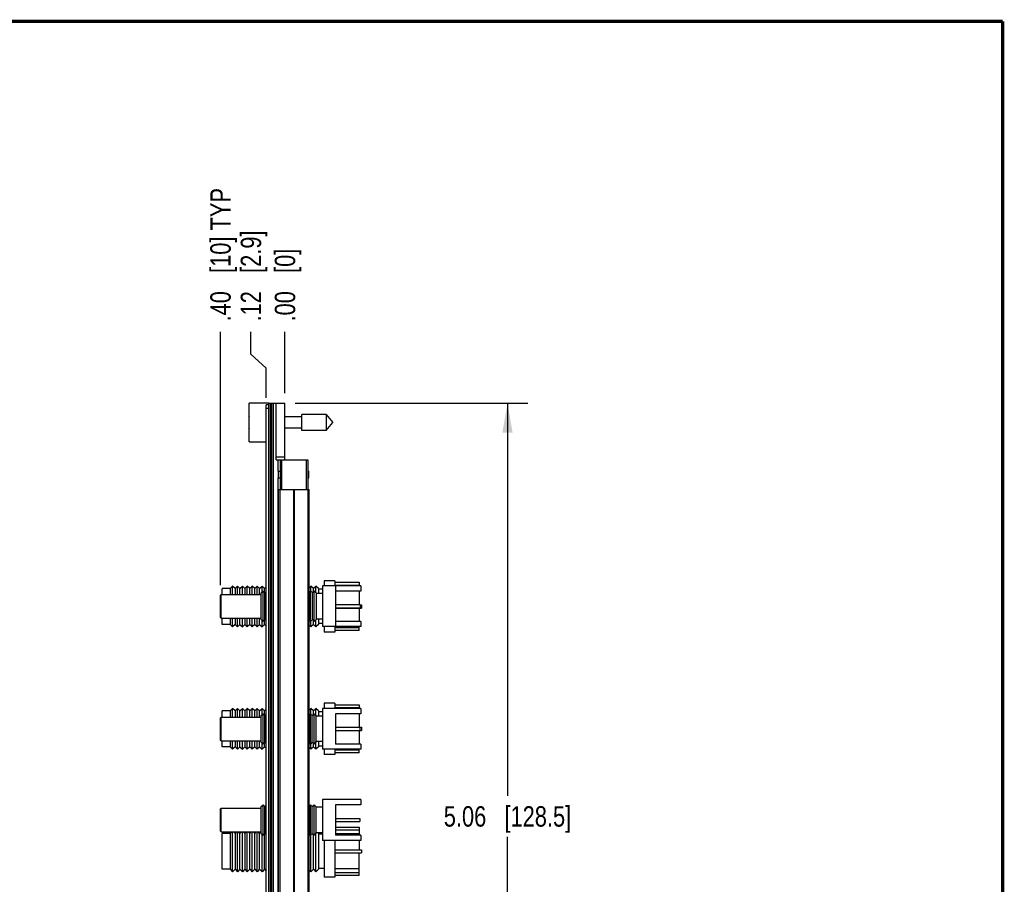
# Model space of a CAD drawing. Header units: inches. Extents: x 0.2 to 16.8, y 0.2 to 10.8.
# Tile 10 of 10: x 10.7 to 16.8, y 5.5 to 10.8. Entities that reach past the tile are written whole.
import ezdxf

# ---------------------------------------------------------------- set-up
doc = ezdxf.new("R2010")
doc.units = ezdxf.units.IN
doc.header["$LTSCALE"] = 0.935
doc.header["$MEASUREMENT"] = 0
doc.layers.get('0').update_dxf_attribs({"linetype": 'CONTINUOUS'})
doc.layers.add('DIMENSIONS', color=7, linetype='CONTINUOUS')
doc.styles.get("Standard").update_dxf_attribs({"font": 'txt', "width": 0.8})
doc.dimstyles.new('DIMSTYLE_1', dxfattribs={"dimtxt": 0.125, "dimasz": 0.18, "dimexe": 0.125, "dimexo": 0.0625, "dimgap": 0.09, "dimtad": 0, "dimtih": 1, "dimtoh": 1, "dimzin": 4, "dimdsep": 46, "dimtxsty": 'STANDARD', "dimblk": '_FILLED', "dimblk1": '_FILLED', "dimblk2": '_FILLED', "dimcen": 0.09, "dimadec": 0, "dimazin": 0, "dimtp": 0.01, "dimtm": 0.01, "dimtfac": 1, "dimtofl": 0, "dimtmove": 0, "dimatfit": 3, "dimldrblk": '_FILLED', "dimfxl": 1, "dimtolj": 1, "dimtzin": 4, "dimarcsym": 0})
doc.dimstyles.new('DIMSTYLE_2', dxfattribs={"dimtxt": 0.125, "dimasz": 0.18, "dimexe": 0.125, "dimexo": 0.0625, "dimgap": 0.0625, "dimtad": 0, "dimtih": 1, "dimtoh": 1, "dimzin": 4, "dimdsep": 46, "dimtxsty": 'STANDARD', "dimblk": '_FILLED', "dimblk1": '_FILLED', "dimblk2": '_FILLED', "dimcen": 0.09, "dimadec": 0, "dimazin": 0, "dimtp": 0.01, "dimtm": 0.01, "dimtfac": 1, "dimtofl": 0, "dimtmove": 0, "dimatfit": 3, "dimldrblk": '_FILLED', "dimfxl": 1, "dimtolj": 1, "dimtzin": 4, "dimarcsym": 0})

# ---------------------------------------------------------------- blocks, each defined once
blk = doc.blocks.new('_FILLED')
at = {"color": 0, "linetype": 'BYBLOCK'}
blk.add_solid([(0, 0), (-1, 0.174), (-1, -0.174)], dxfattribs=at)
blk = doc.blocks.new('*D12')
at = {"layer": 'DIMENSIONS', "color": 2, "linetype": 'CONTINUOUS'}
for p, q in [((12.4162, 8.4199), (13.8416, 8.4199)), ((13.7166, 8.4199), (13.7166, 6.0145)), ((13.7166, 3.359), (13.7166, 5.7645)), ((12.4142, 3.359), (13.8416, 3.359))]:
    blk.add_line(p, q, dxfattribs=at)
at = {"layer": 'DIMENSIONS', "color": 2, "linetype": 'CONTINUOUS', "xscale": 0.18, "yscale": 0.18, "zscale": 0.18}
for p, rotation in [((13.7166, 8.4199), 90), ((13.7166, 3.359), 270)]:
    blk.add_blockref('_FILLED', p, dxfattribs=dict(at, rotation=rotation))
at = {"layer": 'DIMENSIONS', "color": 2, "linetype": 'CONTINUOUS', "insert": (13.7166, 5.952), "char_height": 0.125, "width": 1.225, "attachment_point": 2, "line_spacing_factor": 0.9}
blk.add_mtext('5.06{\\Ftxt.shx;\\W1.000000;\\H0.125000; }[128.5]', dxfattribs=at)
blk = doc.blocks.new('*D13')
at = {"layer": 'DIMENSIONS', "color": 2, "linetype": 'CONTINUOUS'}
for p, q in [((12.1452, 8.7197), (12.1452, 8.8579)), ((12.2387, 8.6351), (12.1452, 8.7197)), ((12.2387, 8.4524), (12.2387, 8.6351))]:
    blk.add_line(p, q, dxfattribs=at)
at = {"layer": 'DIMENSIONS', "color": 2, "linetype": 'CONTINUOUS', "insert": (12.0827, 8.9204), "char_height": 0.125, "width": 0.925, "attachment_point": 1, "rotation": 90, "line_spacing_factor": 0.9}
blk.add_mtext('.12{\\Ftxt.shx;\\W1.000000;\\H0.125000; }[2.9]', dxfattribs=at)
blk = doc.blocks.new('*D14')
at = {"layer": 'DIMENSIONS', "color": 2, "linetype": 'CONTINUOUS'}
blk.add_line((12.3537, 8.4824), (12.3537, 8.8579), dxfattribs=at)
at = {"layer": 'DIMENSIONS', "color": 2, "linetype": 'CONTINUOUS', "insert": (12.2912, 8.9204), "char_height": 0.125, "width": 0.725, "attachment_point": 1, "rotation": 90, "line_spacing_factor": 0.9}
blk.add_mtext('.00{\\Ftxt.shx;\\W1.000000;\\H0.125000; }[0]', dxfattribs=at)
blk = doc.blocks.new('*D15')
at = {"layer": 'DIMENSIONS', "color": 2, "linetype": 'CONTINUOUS'}
blk.add_line((11.9587, 7.3065), (11.9587, 8.8579), dxfattribs=at)
at = {"layer": 'DIMENSIONS', "color": 2, "linetype": 'CONTINUOUS', "insert": (11.8962, 8.9204), "char_height": 0.125, "width": 1.225, "attachment_point": 1, "rotation": 90, "line_spacing_factor": 0.9}
blk.add_mtext('.40{\\Ftxt.shx;\\W1.000000;\\H0.125000; }[10] TYP', dxfattribs=at)

msp = doc.modelspace()

# ---------------------------------------------------------------- linework, layer by layer
at = {"color": 7, "linetype": 'CONTINUOUS'}
for p, q in [((12.1337, 8.1834), (12.1337, 8.4204)), ((12.2537, 8.4204), (12.1337, 8.4204)), ((12.2387, 3.3709), (12.2387, 8.4099)), ((12.2537, 8.4099), (12.2387, 8.4099)), ((12.2537, 3.359), (12.2537, 8.4204)), ((12.2537, 8.4199), (12.3537, 8.4199)), ((12.2837, 3.3609), (12.2837, 8.4199)), ((12.2997, 8.0739), (12.2997, 8.4199)), ((12.3537, 8.0739), (12.3537, 8.4199)), ((12.4574, 8.337), (12.3537, 8.337)), ((12.4574, 8.2527), (12.4574, 8.3511)), ((12.6055, 8.3511), (12.4574, 8.3511)), ((12.6055, 8.3511), (12.6055, 8.2527)), ((12.6055, 8.3511), (12.6468, 8.3019)), ((12.1316, 8.3157), (12.1337, 8.3157)), ((12.1337, 8.2881), (12.1316, 8.2881)), ((12.4574, 8.2669), (12.3537, 8.2669)), ((12.6055, 8.2527), (12.6468, 8.3019)), ((12.6055, 8.2527), (12.4574, 8.2527)), ((12.1337, 8.1834), (12.2387, 8.1834)), ((12.2997, 8.0739), (12.4937, 8.0739)), ((12.3237, 8.0739), (12.3237, 7.8919)), ((12.4937, 8.0739), (12.4937, 7.8919)), ((12.312, 8.0024), (12.313, 8.0034)), ((12.312, 8.0024), (12.312, 7.9634)), ((12.312, 7.9634), (12.313, 7.9624)), ((12.313, 7.9624), (12.313, 8.0034)), ((12.313, 8.0034), (12.3237, 8.0034)), ((12.313, 7.9624), (12.3237, 7.9624)), ((12.4937, 8.0034), (12.499, 8.0034)), ((12.4937, 7.9624), (12.499, 7.9624)), ((12.499, 7.9624), (12.499, 8.0034)), ((12.5, 8.0024), (12.499, 8.0034)), ((12.5, 7.9634), (12.499, 7.9624)), ((12.5, 7.9634), (12.5, 8.0024)), ((12.3147, 3.8919), (12.3147, 7.8919)), ((12.3147, 7.8919), (12.5027, 7.8919)), ((12.5027, 3.8919), (12.5027, 7.8919)), ((12.018, 7.2855), (12.033, 7.3005)), ((12.033, 7.249), (12.033, 7.3005)), ((12.048, 7.2855), (12.033, 7.3005)), ((12.048, 7.2855), (12.063, 7.3005)), ((12.063, 7.249), (12.063, 7.3005)), ((12.078, 7.2855), (12.063, 7.3005)), ((12.078, 7.2855), (12.093, 7.3005)), ((12.093, 7.249), (12.093, 7.3005)), ((12.108, 7.2855), (12.093, 7.3005)), ((12.108, 7.2855), (12.123, 7.3005)), ((12.123, 7.249), (12.123, 7.3005)), ((12.138, 7.2855), (12.123, 7.3005)), ((12.138, 7.2855), (12.153, 7.3005)), ((12.153, 7.249), (12.153, 7.3005)), ((12.168, 7.2855), (12.153, 7.3005)), ((12.168, 7.2855), (12.183, 7.3005)), ((12.183, 7.249), (12.183, 7.3005)), ((12.198, 7.2855), (12.183, 7.3005)), ((12.198, 7.2855), (12.213, 7.3005)), ((12.213, 7.2627), (12.213, 7.3005)), ((12.228, 7.2855), (12.213, 7.3005)), ((12.5027, 7.2901), (12.513, 7.3005)), ((12.513, 7.2667), (12.513, 7.3005)), ((12.528, 7.2855), (12.513, 7.3005)), ((12.528, 7.2855), (12.543, 7.3005)), ((12.543, 7.259), (12.543, 7.3005)), ((12.558, 7.2855), (12.543, 7.3005)), ((12.5837, 7.3015), (12.5837, 7.0515)), ((12.8187, 7.3015), (12.5837, 7.3015)), ((12.593, 7.333), (12.593, 7.3015)), ((12.659, 7.333), (12.593, 7.333)), ((12.659, 7.333), (12.659, 7.3015)), ((12.659, 7.323), (12.809, 7.323)), ((12.659, 7.3066), (12.809, 7.3066)), ((12.6637, 7.3015), (12.6637, 7.0515)), ((12.809, 7.323), (12.809, 7.3015)), ((12.8187, 7.3015), (12.8187, 7.2695)), ((11.9637, 7.249), (11.9587, 7.244)), ((11.9587, 7.109), (11.9587, 7.244)), ((11.9637, 7.104), (11.9637, 7.249)), ((11.9637, 7.249), (12.2087, 7.249)), ((11.968, 7.249), (11.968, 7.2855)), ((12.018, 7.2855), (11.968, 7.2855)), ((12.018, 7.2855), (12.018, 7.249)), ((12.048, 7.2855), (12.048, 7.249)), ((12.078, 7.249), (12.078, 7.2855)), ((12.108, 7.2855), (12.108, 7.249)), ((12.138, 7.249), (12.138, 7.2855)), ((12.168, 7.249), (12.168, 7.2855)), ((12.198, 7.249), (12.198, 7.2855)), ((12.2087, 7.2583), (12.2198, 7.2695)), ((12.2087, 7.0946), (12.2087, 7.2583)), ((12.2198, 7.0835), (12.2198, 7.2695)), ((12.231, 7.2583), (12.2198, 7.2695)), ((12.228, 7.2855), (12.2387, 7.2961)), ((12.228, 7.2613), (12.228, 7.2855)), ((12.231, 7.2583), (12.2387, 7.266)), ((12.231, 7.0946), (12.231, 7.2583)), ((12.5027, 7.262), (12.5102, 7.2695)), ((12.5102, 7.0835), (12.5102, 7.2695)), ((12.5214, 7.2583), (12.5102, 7.2695)), ((12.5214, 7.2583), (12.5325, 7.2695)), ((12.5214, 7.0946), (12.5214, 7.2583)), ((12.528, 7.265), (12.528, 7.2855)), ((12.5325, 7.0835), (12.5325, 7.2695)), ((12.5437, 7.2583), (12.5325, 7.2695)), ((12.5437, 7.2583), (12.5437, 7.0946)), ((12.5837, 7.2546), (12.5437, 7.2546)), ((12.558, 7.2855), (12.558, 7.2546)), ((12.5837, 7.2805), (12.558, 7.2805)), ((12.8187, 7.2695), (12.6637, 7.2695)), ((12.809, 7.2695), (12.809, 7.1865)), ((12.6637, 7.1865), (12.8137, 7.1865)), ((12.8137, 7.1865), (12.8137, 7.1665)), ((12.8137, 7.1855), (12.823, 7.1855)), ((12.823, 7.1855), (12.823, 7.1655)), ((12.6637, 7.1665), (12.8137, 7.1665)), ((12.6637, 7.1655), (12.823, 7.1655)), ((12.809, 7.1655), (12.809, 7.0835)), ((11.9637, 7.104), (11.9587, 7.109)), ((11.9637, 7.104), (12.2087, 7.104)), ((11.968, 7.0655), (11.968, 7.104)), ((12.018, 7.0655), (11.968, 7.0655)), ((12.018, 7.104), (12.018, 7.0655)), ((12.018, 7.0655), (12.033, 7.0505)), ((12.033, 7.0505), (12.033, 7.104)), ((12.048, 7.0655), (12.033, 7.0505)), ((12.048, 7.104), (12.048, 7.0655)), ((12.048, 7.0655), (12.063, 7.0505)), ((12.063, 7.0505), (12.063, 7.104)), ((12.078, 7.0655), (12.063, 7.0505)), ((12.078, 7.0655), (12.078, 7.104)), ((12.078, 7.0655), (12.093, 7.0505)), ((12.093, 7.0505), (12.093, 7.104)), ((12.108, 7.0655), (12.093, 7.0505)), ((12.108, 7.104), (12.108, 7.0655)), ((12.108, 7.0655), (12.123, 7.0505)), ((12.123, 7.0505), (12.123, 7.104)), ((12.138, 7.0655), (12.123, 7.0505)), ((12.138, 7.0655), (12.138, 7.104)), ((12.138, 7.0655), (12.153, 7.0505)), ((12.153, 7.0505), (12.153, 7.104)), ((12.168, 7.0655), (12.153, 7.0505)), ((12.168, 7.0655), (12.168, 7.104)), ((12.168, 7.0655), (12.183, 7.0505)), ((12.183, 7.0505), (12.183, 7.104)), ((12.198, 7.0655), (12.183, 7.0505)), ((12.198, 7.0655), (12.198, 7.104)), ((12.198, 7.0655), (12.213, 7.0505)), ((12.2087, 7.0946), (12.2198, 7.0835)), ((12.213, 7.0505), (12.213, 7.0903)), ((12.228, 7.0655), (12.213, 7.0505)), ((12.231, 7.0946), (12.2198, 7.0835)), ((12.228, 7.0655), (12.228, 7.0917)), ((12.228, 7.0655), (12.2387, 7.0548)), ((12.231, 7.0946), (12.2387, 7.087)), ((12.5027, 7.091), (12.5102, 7.0835)), ((12.5027, 7.0608), (12.513, 7.0505)), ((12.5214, 7.0946), (12.5102, 7.0835)), ((12.513, 7.0505), (12.513, 7.0863)), ((12.528, 7.0655), (12.513, 7.0505)), ((12.5214, 7.0946), (12.5325, 7.0835)), ((12.528, 7.0655), (12.528, 7.088)), ((12.528, 7.0655), (12.543, 7.0505)), ((12.5437, 7.0946), (12.5325, 7.0835)), ((12.543, 7.0505), (12.543, 7.094)), ((12.558, 7.0655), (12.543, 7.0505)), ((12.5837, 7.0984), (12.5437, 7.0984)), ((12.558, 7.0984), (12.558, 7.0655)), ((12.5837, 7.0705), (12.558, 7.0705)), ((12.8187, 7.0835), (12.6637, 7.0835)), ((12.8187, 7.0835), (12.8187, 7.0515)), ((12.8187, 7.0515), (12.5837, 7.0515)), ((12.593, 7.0515), (12.593, 7.018)), ((12.659, 7.018), (12.593, 7.018)), ((12.659, 7.0515), (12.659, 7.018)), ((12.809, 7.0443), (12.659, 7.0443)), ((12.809, 7.028), (12.659, 7.028)), ((12.809, 7.028), (12.809, 7.0515)), ((12.593, 6.583), (12.593, 6.5505)), ((12.659, 6.583), (12.593, 6.583)), ((12.659, 6.583), (12.659, 6.5505)), ((11.968, 6.498), (11.968, 6.5355)), ((12.018, 6.5355), (11.968, 6.5355)), ((12.018, 6.5355), (12.033, 6.5505)), ((12.018, 6.5355), (12.018, 6.498)), ((12.033, 6.498), (12.033, 6.5505)), ((12.048, 6.5355), (12.033, 6.5505)), ((12.048, 6.5355), (12.063, 6.5505)), ((12.048, 6.5355), (12.048, 6.498)), ((12.063, 6.498), (12.063, 6.5505)), ((12.078, 6.5355), (12.063, 6.5505)), ((12.078, 6.5355), (12.093, 6.5505)), ((12.078, 6.498), (12.078, 6.5355)), ((12.093, 6.498), (12.093, 6.5505)), ((12.108, 6.5355), (12.093, 6.5505)), ((12.108, 6.5355), (12.123, 6.5505)), ((12.108, 6.5355), (12.108, 6.498)), ((12.123, 6.498), (12.123, 6.5505)), ((12.138, 6.5355), (12.123, 6.5505)), ((12.138, 6.5355), (12.153, 6.5505)), ((12.138, 6.498), (12.138, 6.5355)), ((12.153, 6.498), (12.153, 6.5505)), ((12.168, 6.5355), (12.153, 6.5505)), ((12.168, 6.5355), (12.183, 6.5505)), ((12.168, 6.498), (12.168, 6.5355)), ((12.183, 6.498), (12.183, 6.5505)), ((12.198, 6.5355), (12.183, 6.5505)), ((12.198, 6.5355), (12.213, 6.5505)), ((12.198, 6.498), (12.198, 6.5355)), ((12.208, 6.5073), (12.2192, 6.5185)), ((12.213, 6.5123), (12.213, 6.5505)), ((12.228, 6.5355), (12.213, 6.5505)), ((12.2192, 6.3325), (12.2192, 6.5185)), ((12.2303, 6.5073), (12.2192, 6.5185)), ((12.228, 6.5355), (12.2387, 6.5461)), ((12.228, 6.5096), (12.228, 6.5355)), ((12.2303, 6.5073), (12.2387, 6.5157)), ((12.5027, 6.5401), (12.513, 6.5505)), ((12.5027, 6.5116), (12.5095, 6.5185)), ((12.5095, 6.3325), (12.5095, 6.5185)), ((12.5207, 6.5073), (12.5095, 6.5185)), ((12.513, 6.515), (12.513, 6.5505)), ((12.528, 6.5355), (12.513, 6.5505)), ((12.5207, 6.5073), (12.5319, 6.5185)), ((12.528, 6.5355), (12.543, 6.5505)), ((12.528, 6.5147), (12.528, 6.5355)), ((12.5319, 6.3325), (12.5319, 6.5185)), ((12.543, 6.5073), (12.5319, 6.5185)), ((12.543, 6.5036), (12.543, 6.5505)), ((12.558, 6.5355), (12.543, 6.5505)), ((12.558, 6.5355), (12.558, 6.5036)), ((12.583, 6.5305), (12.558, 6.5305)), ((12.583, 6.5505), (12.583, 6.3005)), ((12.818, 6.5505), (12.583, 6.5505)), ((12.659, 6.573), (12.809, 6.573)), ((12.659, 6.5566), (12.809, 6.5566)), ((12.663, 6.5185), (12.663, 6.3325)), ((12.818, 6.5185), (12.663, 6.5185)), ((12.809, 6.573), (12.809, 6.5505)), ((12.809, 6.5185), (12.809, 6.4355)), ((12.818, 6.5505), (12.818, 6.5185)), ((11.963, 6.498), (11.958, 6.493)), ((11.958, 6.358), (11.958, 6.493)), ((11.963, 6.353), (11.963, 6.498)), ((11.963, 6.498), (12.208, 6.498)), ((12.208, 6.3436), (12.208, 6.5073)), ((12.2303, 6.3436), (12.2303, 6.5073)), ((12.5207, 6.3436), (12.5207, 6.5073)), ((12.543, 6.5073), (12.543, 6.3436)), ((12.583, 6.5036), (12.543, 6.5036)), ((12.663, 6.4355), (12.823, 6.4355)), ((12.663, 6.4155), (12.823, 6.4155)), ((12.809, 6.4155), (12.809, 6.3325)), ((12.813, 6.4355), (12.813, 6.4155)), ((12.823, 6.4355), (12.823, 6.4155)), ((11.963, 6.353), (11.958, 6.358)), ((11.963, 6.353), (12.208, 6.353)), ((11.968, 6.3155), (11.968, 6.353)), ((12.018, 6.353), (12.018, 6.3155)), ((12.033, 6.3005), (12.033, 6.353)), ((12.048, 6.353), (12.048, 6.3155)), ((12.063, 6.3005), (12.063, 6.353)), ((12.078, 6.3155), (12.078, 6.353)), ((12.093, 6.3005), (12.093, 6.353)), ((12.108, 6.353), (12.108, 6.3155)), ((12.123, 6.3005), (12.123, 6.353)), ((12.138, 6.3155), (12.138, 6.353)), ((12.153, 6.3005), (12.153, 6.353)), ((12.168, 6.3155), (12.168, 6.353)), ((12.183, 6.3005), (12.183, 6.353)), ((12.198, 6.3155), (12.198, 6.353)), ((12.208, 6.3436), (12.2192, 6.3325)), ((12.213, 6.3005), (12.213, 6.3386)), ((12.2303, 6.3436), (12.2192, 6.3325)), ((12.228, 6.3155), (12.228, 6.3413)), ((12.2303, 6.3436), (12.2387, 6.3353)), ((12.5027, 6.3393), (12.5095, 6.3325)), ((12.5207, 6.3436), (12.5095, 6.3325)), ((12.513, 6.3005), (12.513, 6.336)), ((12.5207, 6.3436), (12.5319, 6.3325)), ((12.528, 6.3155), (12.528, 6.3363)), ((12.543, 6.3436), (12.5319, 6.3325)), ((12.543, 6.3005), (12.543, 6.3474)), ((12.583, 6.3474), (12.543, 6.3474)), ((12.558, 6.3474), (12.558, 6.3155)), ((12.018, 6.3155), (11.968, 6.3155)), ((12.018, 6.3155), (12.033, 6.3005)), ((12.048, 6.3155), (12.033, 6.3005)), ((12.048, 6.3155), (12.063, 6.3005)), ((12.078, 6.3155), (12.063, 6.3005)), ((12.078, 6.3155), (12.093, 6.3005)), ((12.108, 6.3155), (12.093, 6.3005)), ((12.108, 6.3155), (12.123, 6.3005)), ((12.138, 6.3155), (12.123, 6.3005)), ((12.138, 6.3155), (12.153, 6.3005)), ((12.168, 6.3155), (12.153, 6.3005)), ((12.168, 6.3155), (12.183, 6.3005)), ((12.198, 6.3155), (12.183, 6.3005)), ((12.198, 6.3155), (12.213, 6.3005)), ((12.228, 6.3155), (12.213, 6.3005)), ((12.228, 6.3155), (12.2387, 6.3048)), ((12.5027, 6.3108), (12.513, 6.3005)), ((12.528, 6.3155), (12.513, 6.3005)), ((12.528, 6.3155), (12.543, 6.3005)), ((12.558, 6.3155), (12.543, 6.3005)), ((12.583, 6.3205), (12.558, 6.3205)), ((12.818, 6.3005), (12.583, 6.3005)), ((12.593, 6.3005), (12.593, 6.268)), ((12.659, 6.3005), (12.659, 6.268)), ((12.809, 6.2943), (12.659, 6.2943)), ((12.809, 6.278), (12.659, 6.278)), ((12.818, 6.3325), (12.663, 6.3325)), ((12.809, 6.278), (12.809, 6.3005)), ((12.818, 6.3325), (12.818, 6.3005)), ((12.659, 6.268), (12.593, 6.268)), ((12.818, 5.9925), (12.583, 5.9925)), ((12.583, 5.9925), (12.583, 5.7425)), ((12.818, 5.9925), (12.818, 5.9605)), ((11.963, 5.94), (11.958, 5.935)), ((11.958, 5.8), (11.958, 5.935)), ((11.963, 5.795), (11.963, 5.94)), ((11.963, 5.94), (12.208, 5.94)), ((12.208, 5.9493), (12.2192, 5.9605)), ((12.208, 5.7856), (12.208, 5.9493)), ((12.2192, 5.7745), (12.2192, 5.9605)), ((12.2303, 5.9493), (12.2192, 5.9605)), ((12.2303, 5.9493), (12.2387, 5.9577)), ((12.2303, 5.7856), (12.2303, 5.9493)), ((12.5027, 5.9536), (12.5095, 5.9605)), ((12.5095, 5.7745), (12.5095, 5.9605)), ((12.5207, 5.9493), (12.5095, 5.9605)), ((12.5207, 5.9493), (12.5319, 5.9605)), ((12.5207, 5.7856), (12.5207, 5.9493)), ((12.5319, 5.7745), (12.5319, 5.9605)), ((12.543, 5.9493), (12.5319, 5.9605)), ((12.543, 5.9493), (12.543, 5.7856)), ((12.583, 5.9456), (12.543, 5.9456)), ((12.818, 5.9605), (12.663, 5.9605)), ((12.663, 5.9605), (12.663, 5.7745)), ((12.663, 5.8775), (12.813, 5.8775)), ((12.663, 5.8575), (12.813, 5.8575)), ((12.813, 5.8775), (12.813, 5.8575)), ((11.963, 5.795), (11.958, 5.8)), ((11.963, 5.795), (12.208, 5.795)), ((12.018, 5.7855), (12.0275, 5.795)), ((12.033, 5.5505), (12.033, 5.795)), ((12.048, 5.7855), (12.0385, 5.795)), ((12.048, 5.7855), (12.0575, 5.795)), ((12.063, 5.5505), (12.063, 5.795)), ((12.078, 5.7855), (12.0685, 5.795)), ((12.078, 5.7855), (12.0875, 5.795)), ((12.093, 5.5505), (12.093, 5.795)), ((12.108, 5.7855), (12.0985, 5.795)), ((12.108, 5.7855), (12.1175, 5.795)), ((12.123, 5.5505), (12.123, 5.795)), ((12.138, 5.7855), (12.1285, 5.795)), ((12.138, 5.7855), (12.1475, 5.795)), ((12.153, 5.5505), (12.153, 5.795)), ((12.168, 5.7855), (12.1585, 5.795)), ((12.168, 5.7855), (12.1775, 5.795)), ((12.183, 5.5505), (12.183, 5.795)), ((12.198, 5.7855), (12.1885, 5.795)), ((12.198, 5.7855), (12.2075, 5.795)), ((12.663, 5.823), (12.809, 5.823)), ((12.663, 5.8066), (12.809, 5.8066)), ((12.809, 5.823), (12.809, 5.7745)), ((11.968, 5.5655), (11.968, 5.7855)), ((12.018, 5.7855), (11.968, 5.7855)), ((12.018, 5.7855), (12.018, 5.5655)), ((12.048, 5.7855), (12.048, 5.5655)), ((12.078, 5.5655), (12.078, 5.7855)), ((12.108, 5.7855), (12.108, 5.5655)), ((12.138, 5.5655), (12.138, 5.7855)), ((12.168, 5.5655), (12.168, 5.7855)), ((12.198, 5.5655), (12.198, 5.7855)), ((12.208, 5.7856), (12.2192, 5.7745)), ((12.213, 5.5505), (12.213, 5.7806)), ((12.2303, 5.7856), (12.2192, 5.7745)), ((12.228, 5.5655), (12.228, 5.7833)), ((12.2303, 5.7856), (12.2387, 5.7773)), ((12.5027, 5.7813), (12.5095, 5.7745)), ((12.5207, 5.7856), (12.5095, 5.7745)), ((12.513, 5.5505), (12.513, 5.778)), ((12.5207, 5.7856), (12.5319, 5.7745)), ((12.528, 5.5655), (12.528, 5.7783)), ((12.543, 5.7856), (12.5319, 5.7745)), ((12.583, 5.7894), (12.543, 5.7894)), ((12.543, 5.5505), (12.543, 5.7894)), ((12.558, 5.7855), (12.5542, 5.7894)), ((12.558, 5.7855), (12.558, 5.5655)), ((12.583, 5.7805), (12.558, 5.7805)), ((12.818, 5.7425), (12.583, 5.7425)), ((12.593, 5.7425), (12.593, 5.518)), ((12.659, 5.7425), (12.659, 5.518)), ((12.809, 5.783), (12.663, 5.783)), ((12.818, 5.7745), (12.663, 5.7745)), ((12.809, 5.7425), (12.809, 5.6855)), ((12.818, 5.7745), (12.818, 5.7425)), ((12.659, 5.6855), (12.823, 5.6855)), ((12.823, 5.6855), (12.823, 5.6655)), ((12.659, 5.6655), (12.823, 5.6655)), ((12.809, 5.528), (12.809, 5.6655)), ((12.018, 5.5655), (11.968, 5.5655)), ((12.018, 5.5655), (12.033, 5.5505)), ((12.048, 5.5655), (12.033, 5.5505)), ((12.048, 5.5655), (12.063, 5.5505)), ((12.078, 5.5655), (12.063, 5.5505)), ((12.078, 5.5655), (12.093, 5.5505)), ((12.108, 5.5655), (12.093, 5.5505)), ((12.108, 5.5655), (12.123, 5.5505)), ((12.138, 5.5655), (12.123, 5.5505)), ((12.138, 5.5655), (12.153, 5.5505)), ((12.168, 5.5655), (12.153, 5.5505)), ((12.168, 5.5655), (12.183, 5.5505)), ((12.198, 5.5655), (12.183, 5.5505)), ((12.198, 5.5655), (12.213, 5.5505)), ((12.228, 5.5655), (12.213, 5.5505)), ((12.228, 5.5655), (12.2387, 5.5548)), ((12.5027, 5.5608), (12.513, 5.5505)), ((12.528, 5.5655), (12.513, 5.5505)), ((12.528, 5.5655), (12.543, 5.5505)), ((12.558, 5.5655), (12.543, 5.5505)), ((12.593, 5.5705), (12.558, 5.5705)), ((12.809, 5.568), (12.659, 5.568)), ((12.659, 5.518), (12.593, 5.518)), ((12.809, 5.5443), (12.659, 5.5443)), ((12.809, 5.528), (12.659, 5.528))]:
    msp.add_line(p, q, dxfattribs=at)
at = {"color": 9, "linetype": 'CONTINUOUS'}
for p, q in [((12.2387, 8.3899), (12.2537, 8.3899)), ((12.2657, 3.3609), (12.2657, 8.4199)), ((12.2717, 8.4199), (12.2717, 3.3609)), ((12.3537, 8.0894), (12.2997, 8.0894)), ((12.3129, 8.0033), (12.3129, 8.0739)), ((12.3337, 7.8919), (12.3337, 8.0739)), ((12.4837, 8.0739), (12.4837, 7.8919)), ((12.3129, 3.8218), (12.3129, 7.9625)), ((12.3236, 3.8919), (12.3236, 7.8919)), ((12.4056, 7.8919), (12.4056, 3.8919)), ((12.4118, 3.8919), (12.4118, 7.8919)), ((12.4937, 7.8919), (12.4937, 3.8919))]:
    msp.add_line(p, q, dxfattribs=at)
at = {"color": 7, "linetype": 'CONTINUOUS', "const_width": 0.02}
for points in [[(16.75, 10.7586), (0.25, 10.7586)], [(16.75, 0.2586), (16.75, 10.7586)]]:
    msp.add_lwpolyline(points, dxfattribs=at)
at = {"color": 7, "linetype": 'CONTINUOUS'}
for start, end in [(172.94775, 177.47432), (182.52568, 187.05139)]:
    msp.add_arc((12.444, 8.3019), 0.3127, start, end, dxfattribs=at)

# ---------------------------------------------------------------- dimensions: what is measured, and where the dimension line sits
at = {"layer": 'DIMENSIONS', "color": 2, "linetype": 'CONTINUOUS'}
dim = msp.add_ordinate_dim(feature_location=(11.9586862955, 7.3064783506), offset=(0, 1.5514453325), dtype=1, origin=(12.3536862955, 7.2439783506), text='<> TYP', dimstyle='DIMSTYLE_1', override={"dimtad": 1, "dimtih": 0, "dimtoh": 0}, dxfattribs=at)
dim.commit()
dim.dimension.update_dxf_attribs({"geometry": '*D15', "text_midpoint": (11.9586862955, 9.5329236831)})
for feature_location, offset, dtype, origin, picture, middle in [((12.2387, 8.4524), (-0.0935, 0.4055), 0, (12.3537, 8.4199), '*D13', (12.1452, 9.3829)), ((12.3536862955, 8.4824236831), (0, 0.3755), 1, (12.3536862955, 8.4199236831), '*D14', (12.3536862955, 9.2829236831))]:
    dim = msp.add_ordinate_dim(feature_location=feature_location, offset=offset, dtype=dtype, origin=origin, dimstyle='DIMSTYLE_1', override={"dimtad": 1, "dimtih": 0, "dimtoh": 0}, dxfattribs=at)
    dim.commit()
    dim.dimension.update_dxf_attribs({"geometry": picture, "text_midpoint": middle})
dim = msp.add_linear_dim(base=(13.7166, 8.4199), p1=(12.3517, 3.359), p2=(12.3537, 8.4199), angle=90, dimstyle='DIMSTYLE_2', dxfattribs=at)
dim.commit()
dim.dimension.update_dxf_attribs({"geometry": '*D12', "text_midpoint": (13.7166, 5.8895), "dimtype": 160})

doc.saveas('drawing.dxf')
